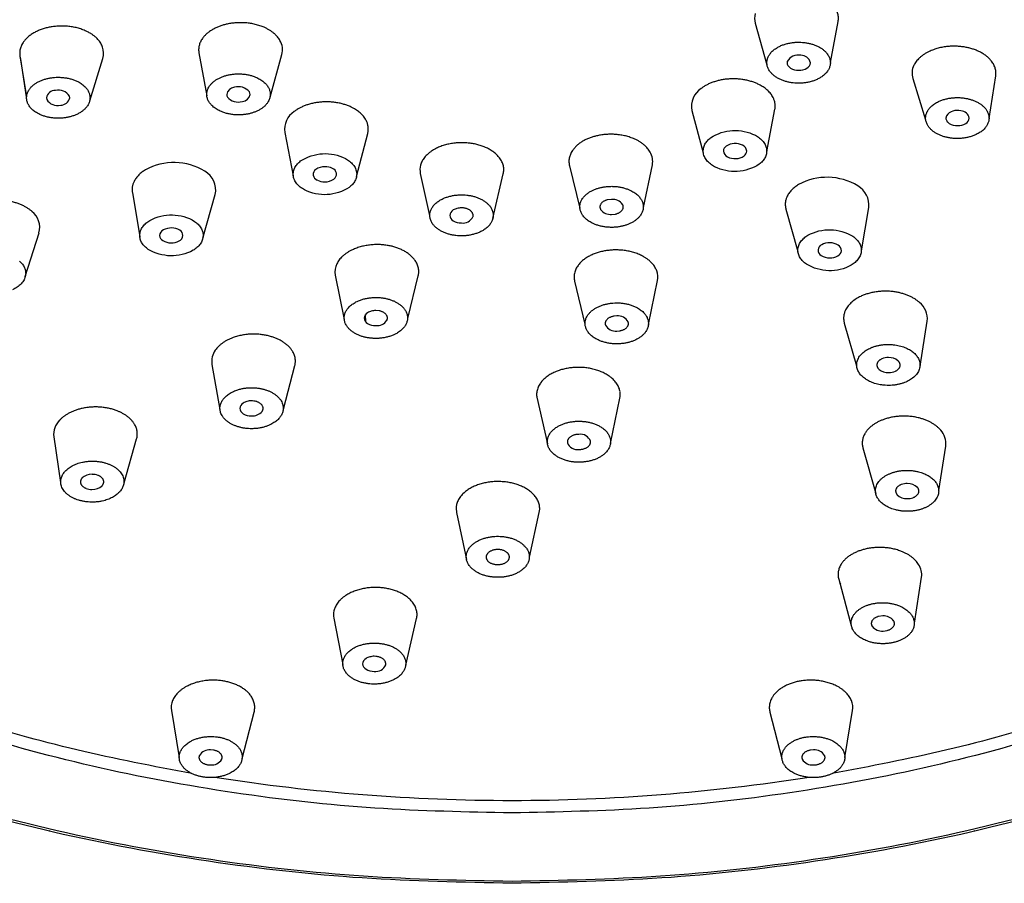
# Model space of a CAD drawing. Header units: millimetres. Extents: x -136 to 138, y -20 to 1247.
# Tile 5 of 8: x -58 to -24, y 919 to 949. Entities that reach past the tile are written whole.
import ezdxf

# ---------------------------------------------------------------- set-up
doc = ezdxf.new("R2010")
doc.units = ezdxf.units.MM
doc.header["$MEASUREMENT"] = 0
doc.layers.add('DETAIL', color=7, linetype='Continuous', true_color=0x000000)

# ---------------------------------------------------------------- blocks, each defined once
blk = doc.blocks.new('241500_f')
at = {"layer": 'DETAIL'}
for p, q in [((-32.241, 948.583), (-31.835, 947.143)), ((-29.633, 947.222), (-29.373, 948.641)), ((-57.672, 947.456), (-57.45, 946.041)), ((-57.642, 947.338), (-57.666, 947.421)), ((-51.482, 947.554), (-51.209, 946.072)), ((-49.022, 946.031), (-48.613, 947.498)), ((-57.45, 946.041), (-57.642, 947.338)), ((-55.26, 945.899), (-54.806, 947.365)), ((-31.133, 947.262), (-31.139, 947.216)), ((-24.15, 945.29), (-23.923, 946.759)), ((-26.789, 946.67), (-26.351, 945.245)), ((-55.95, 946.004), (-55.96, 946.063)), ((-56.758, 946.003), (-56.747, 945.945)), ((-34.429, 945.563), (-34.039, 944.102)), ((-31.838, 944.152), (-31.56, 945.609)), ((-25.63, 945.378), (-25.647, 945.302)), ((-48.514, 944.809), (-48.218, 943.301)), ((-46.033, 943.279), (-45.645, 944.772)), ((-36.107, 942.212), (-35.798, 943.682)), ((-43.824, 943.383), (-43.507, 941.932)), ((-41.316, 941.833), (-40.954, 943.373)), ((-38.666, 943.65), (-38.309, 942.183)), ((-53.785, 942.725), (-53.527, 941.198)), ((-51.346, 941.15), (-50.918, 942.659)), ((-37.208, 942.491), (-37.347, 942.476)), ((-42.332, 942.194), (-42.402, 942.198)), ((-37.208, 941.969), (-37.07, 941.985)), ((-31.179, 942.155), (-30.768, 940.684)), ((-28.57, 940.708), (-28.31, 942.213)), ((-57.487, 939.824), (-57.013, 941.34)), ((-46.764, 939.872), (-46.455, 938.334)), ((-44.257, 938.377), (-43.896, 939.848)), ((-38.489, 939.664), (-38.131, 938.171)), ((-35.933, 938.166), (-35.621, 939.682)), ((-45.246, 938.637), (-45.365, 938.648)), ((-45.709, 938.252), (-45.722, 938.507)), ((-37.028, 938.46), (-37.119, 938.453)), ((-26.541, 936.728), (-26.292, 938.283)), ((-37.027, 937.938), (-36.937, 937.945)), ((-29.159, 938.214), (-28.738, 936.731)), ((-51.032, 936.787), (-50.755, 935.228)), ((-48.559, 935.24), (-48.165, 936.742)), ((-39.795, 935.647), (-39.427, 934.038)), ((-37.246, 934.056), (-36.921, 935.619)), ((-56.502, 934.282), (-56.264, 932.703)), ((-54.072, 932.686), (-53.636, 934.21)), ((-38.337, 934.366), (-38.379, 934.364)), ((-38.336, 933.844), (-38.295, 933.846)), ((-28.516, 933.897), (-28.073, 932.324)), ((-25.887, 932.431), (-25.65, 933.964)), ((-42.587, 931.812), (-42.574, 931.666)), ((-39.709, 931.664), (-39.695, 931.779)), ((-42.574, 931.666), (-42.226, 930.035)), ((-40.046, 930.118), (-39.709, 931.664)), ((-41.138, 930.385), (-41.145, 930.385)), ((-41.152, 929.863), (-41.145, 929.863)), ((-26.735, 927.839), (-26.488, 929.423)), ((-29.354, 929.362), (-28.919, 927.763)), ((-29.312, 929.247), (-29.29, 929.203)), ((-46.815, 928.014), (-46.509, 926.409)), ((-27.825, 928.088), (-27.977, 928.069)), ((-44.328, 926.382), (-43.951, 927.997)), ((-27.821, 927.566), (-27.675, 927.585)), ((-45.362, 926.689), (-45.419, 926.692)), ((-52.432, 924.813), (-52.167, 923.194)), ((-49.986, 923.154), (-49.573, 924.765)), ((-31.734, 924.765), (-31.32, 923.154)), ((-29.139, 923.194), (-28.874, 924.813)), ((-50.975, 923.449), (-51.08, 923.458)), ((-30.227, 923.458), (-30.331, 923.449)), ((-51.184, 922.945), (-51.084, 922.936)), ((-30.222, 922.936), (-30.122, 922.945)), ((-56.664, 920.683), (-56.645, 920.644)), ((-24.66, 920.644), (-24.641, 920.683))]:
    blk.add_line(p, q, dxfattribs=at)
for centre, radius, start, end in [((-31.644, 948.752), 0.621, 164.8182, 195.7726), ((-55.403, 947.55), 0.625, 342.8204, 19.6561), ((-49.22, 947.666), 0.629, 344.5371, 30.4863), ((-30.76, 947.06), 0.424, 77.0811, 151.5877), ((-30.651, 947.147), 0.327, 12.0541, 92.516), ((-26.192, 946.854), 0.625, 154.1181, 197.0974), ((-56.447, 945.941), 0.317, 89.6078, 168.6265), ((-56.337, 945.827), 0.444, 32.0528, 104.0399), ((-50.229, 946.071), 0.296, 95.0527, 170.4597), ((-50.34, 946.122), 0.181, 180.6242, 210.0616), ((-50.113, 945.898), 0.489, 39.665, 106.8186), ((-50.005, 946.171), 0.297, 275.1197, 350.1514), ((-49.893, 946.119), 0.181, 0.2743, 30.0734), ((-33.719, 945.714), 0.726, 122.7046, 192.039), ((-56.371, 946.181), 0.444, 212.0528, 284.0399), ((-56.261, 946.068), 0.318, 269.6826, 348.3116), ((-50.12, 946.343), 0.489, 219.665, 286.8186), ((-47.782, 944.91), 0.739, 123.1028, 187.8901), ((-25.252, 945.098), 0.47, 74.403, 143.4542), ((-25.14, 945.247), 0.305, 10.2902, 87.348), ((-32.936, 943.87), 0.556, 62.3783, 124.069), ((-32.773, 944.143), 0.239, 4.5491, 66.8182), ((-36.453, 943.799), 0.665, 349.8256, 29.385), ((-33.127, 944.153), 0.215, 124.069, 177.4552), ((-33.103, 944.184), 0.24, 185.1708, 246.7262), ((-32.75, 944.174), 0.216, 304.138, 356.8167), ((-52.346, 941.714), 2.05, 58.7427, 118.737), ((-43.224, 943.514), 0.614, 164.623, 192.301), ((-32.94, 944.454), 0.555, 242.3093, 304.138), ((-51.643, 942.818), 0.742, 347.6805, 60.9404), ((-47.325, 943.356), 0.205, 122.8236, 252.5334), ((-47.14, 943.105), 0.516, 88.6919, 125.0158), ((-47.12, 943.069), 0.553, 62.8109, 90.8661), ((-46.928, 943.365), 0.205, 302.8236, 72.5334), ((-47.134, 943.651), 0.552, 242.7927, 270.5875), ((-47.114, 943.617), 0.518, 268.4126, 304.9866), ((-29.758, 941.205), 2.05, 58.6754, 118.6729), ((-29.072, 942.291), 0.766, 354.1669, 60.2475), ((-37.176, 942.057), 0.435, 37.0322, 94.1564), ((-57.682, 941.524), 0.693, 344.5901, 52.5395), ((-37.24, 942.404), 0.436, 217.0647, 274.3059), ((-42.358, 942.069), 0.396, 263.4038, 333.3538), ((-52.61, 941.227), 0.232, 116.2726, 176.2943), ((-52.439, 940.934), 0.57, 58.7425, 118.7368), ((-52.26, 941.229), 0.226, 3.4762, 58.7425), ((-52.616, 941.259), 0.226, 184.4235, 238.7425), ((-52.437, 941.554), 0.57, 238.7425, 298.7368), ((-52.267, 941.262), 0.233, 296.4179, 355.231), ((-29.673, 940.449), 0.542, 88.8486, 119.4502), ((-29.653, 940.464), 0.527, 57.3796, 90.9489), ((-29.864, 940.732), 0.203, 111.7478, 242.223), ((-29.464, 940.728), 0.203, 291.7478, 62.223), ((-46.158, 939.993), 0.618, 153.7603, 191.3363), ((-29.674, 940.998), 0.529, 237.4227, 271.4222), ((-29.654, 941.009), 0.54, 269.322, 299.4864), ((-36.239, 939.805), 0.63, 348.7985, 19.6549), ((-27.008, 938.364), 0.72, 353.5418, 51.8561), ((-45.329, 938.548), 0.423, 265.0676, 325.9831), ((-36.988, 938.056), 0.406, 29.7586, 95.6596), ((-37.068, 938.342), 0.406, 209.8007, 275.8172), ((-50.412, 936.897), 0.629, 143.0458, 190.0801), ((-27.644, 936.498), 0.525, 88.2538, 115.1544), ((-27.615, 936.522), 0.5, 51.6342, 91.5443), ((-27.644, 937.003), 0.502, 231.7028, 272.1058), ((-27.615, 937.024), 0.523, 268.8434, 295.1544), ((-37.522, 935.744), 0.613, 348.2006, 9.2363), ((-49.662, 934.931), 0.594, 74.2098, 90.3494), ((-49.639, 935.455), 0.452, 266.3332, 319.0579), ((-55.814, 934.363), 0.693, 134.536, 186.6803), ((-26.326, 934.05), 0.681, 352.8214, 42.8392), ((-38.287, 933.992), 0.378, 21.8679, 97.52), ((-38.386, 934.219), 0.378, 201.9003, 277.6211), ((-55.196, 932.506), 0.479, 87.9113, 132.723), ((-55.171, 932.409), 0.575, 69.3642, 90.6551), ((-55.182, 933.037), 0.574, 249.3397, 270.0316), ((-55.159, 932.945), 0.482, 267.2849, 312.6309), ((-26.991, 932.113), 0.554, 88.9479, 109.7112), ((-26.961, 932.196), 0.471, 45.4825, 92.3789), ((-27.002, 932.619), 0.474, 225.5758, 272.9688), ((-26.973, 932.698), 0.553, 269.5546, 289.7112), ((-27.139, 929.509), 0.657, 352.5043, 33.0219), ((-46.206, 928.13), 0.62, 167.7075, 190.8002), ((-27.798, 927.647), 0.441, 38.8502, 93.492), ((-27.852, 928.009), 0.444, 218.9607, 274.0464), ((-45.373, 926.552), 0.385, 262.956, 335.9048), ((-51.795, 924.917), 0.646, 157.3815, 189.2936), ((-29.515, 924.917), 0.649, 350.7952, 22.5297), ((-51.115, 923.048), 0.412, 85.0771, 148.3394), ((-30.192, 923.046), 0.414, 31.8367, 94.7468), ((-51.045, 923.348), 0.414, 264.6253, 328.2286), ((-30.259, 923.353), 0.419, 212.1741, 274.972)]:
    blk.add_arc(centre, radius, start, end, dxfattribs=at)
at = {"layer": 'DETAIL', "extrusion": (0, 0, -1)}
for centre, radius, start, end in [((32.935, 943.332), 1.543, 56.6624, 116.8904), ((47.115, 942.53), 1.543, 56.6351, 116.8662), ((32.949, 944.998), 1.543, 236.6624, 296.8904), ((47.132, 944.196), 1.543, 236.6351, 296.8662), ((52.434, 940.406), 1.55, 61.263, 121.2573), ((29.673, 939.893), 1.55, 61.3271, 121.3246), ((52.431, 942.089), 1.55, 241.263, 301.2573), ((29.664, 941.575), 1.55, 241.3271, 301.3246), ((40.685, 987.26), 65.561, 269.97217, 278.99387), ((40.685, 988.077), 66.378, 261.06179, 269.97217)]:
    blk.add_arc(centre, radius, start, end, dxfattribs=at)
at = {"layer": 'DETAIL'}
for points, weights in [([(-29.373, 948.641), (-29.212, 949.521), (-30.562, 949.675)], [0.977704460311, 0.718714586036, 1]), ([(-40.653, 918.843), (-87.953, 918.843), (-87.953, 949.415)], [1, 0.707106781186, 1]), ([(-87.603, 949.263), (-87.603, 918.917), (-40.653, 918.917)], [1, 0.707106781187, 1]), ([(-40.653, 921.276), (-83.953, 921.276), (-83.953, 949.263)], [1, 0.707106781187, 1]), ([(-51.722, 922.636), (-83.662, 928.126), (-83.653, 949.453)], [0.915192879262, 0.75872773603, 0.999432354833]), ([(6.647, 949.415), (6.647, 918.843), (-40.653, 918.843)], [1, 0.707106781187, 1]), ([(2.647, 949.263), (2.647, 921.276), (-40.653, 921.276)], [1, 0.707106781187, 1]), ([(-40.653, 918.917), (6.297, 918.917), (6.297, 949.263)], [1, 0.707106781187, 1]), ([(2.347, 949.453), (2.302, 928.126), (-29.584, 922.636)], [0.999432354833, 0.75872773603, 0.915192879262]), ([(-56.554, 948.461), (-57.801, 948.275), (-57.672, 947.456)], [1, 0.732905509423, 0.952947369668]), ([(-54.814, 947.76), (-55.14, 948.672), (-56.554, 948.461)], [1, 0.707106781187, 1]), ([(-50.537, 948.545), (-51.618, 948.291), (-51.482, 947.554)], [1, 0.752890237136, 0.922746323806]), ([(-48.678, 947.985), (-49.174, 948.866), (-50.537, 948.545)], [1, 0.707106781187, 1]), ([(-31.821, 947.34), (-31.63, 948.039), (-30.549, 947.916)], [1, 0.707106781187, 1]), ([(-30.549, 947.916), (-29.468, 947.792), (-29.659, 947.094)], [1, 0.707106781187, 1]), ([(-24.943, 947.748), (-26.322, 948.018), (-26.754, 947.127)], [1, 0.707106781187, 1]), ([(-23.923, 946.759), (-23.805, 947.525), (-24.943, 947.748)], [0.931897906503, 0.746439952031, 1]), ([(-30.93, 946.519), (-32.011, 946.642), (-31.821, 947.34)], [1, 0.707106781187, 1]), ([(-29.659, 947.094), (-29.849, 946.396), (-30.93, 946.519)], [1, 0.707106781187, 1]), ([(-51.144, 945.879), (-51.519, 946.545), (-50.488, 946.788)], [1, 0.707106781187, 1]), ([(-50.488, 946.788), (-49.456, 947.031), (-49.081, 946.364)], [1, 0.707106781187, 1]), ([(-57.415, 945.846), (-57.662, 946.536), (-56.593, 946.695)], [1, 0.707106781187, 1]), ([(-56.593, 946.695), (-55.524, 946.855), (-55.277, 946.165)], [1, 0.707106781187, 1]), ([(-32.068, 946.44), (-33.179, 947.043), (-34.111, 946.325)], [1, 0.707106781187, 1]), ([(-31.56, 945.609), (-31.467, 946.114), (-32.068, 946.44)], [0.862706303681, 0.816941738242, 1]), ([(-55.277, 946.165), (-55.031, 945.475), (-56.1, 945.315)], [1, 0.707106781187, 1]), ([(-49.081, 946.364), (-48.705, 945.698), (-49.737, 945.455)], [1, 0.707106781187, 1]), ([(-56.1, 945.315), (-57.169, 945.156), (-57.415, 945.846)], [1, 0.707106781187, 1]), ([(-49.737, 945.455), (-50.769, 945.213), (-51.144, 945.879)], [1, 0.707106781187, 1]), ([(-46.142, 945.645), (-47.253, 946.247), (-48.186, 945.529)], [1, 0.707106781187, 1]), ([(-26.3, 945.511), (-25.98, 946.188), (-24.931, 945.98)], [1, 0.707106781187, 1]), ([(-24.931, 945.98), (-23.881, 945.773), (-24.202, 945.096)], [1, 0.707106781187, 1]), ([(-45.645, 944.772), (-45.507, 945.3), (-46.142, 945.645)], [0.867427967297, 0.808476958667, 1]), ([(-25.571, 944.626), (-26.62, 944.834), (-26.3, 945.511)], [1, 0.707106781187, 1]), ([(-24.202, 945.096), (-24.522, 944.419), (-25.571, 944.626)], [1, 0.707106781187, 1]), ([(-35.874, 944.126), (-36.37, 945.007), (-37.732, 944.686)], [1, 0.707106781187, 1]), ([(-32.237, 944.708), (-31.396, 944.252), (-32.101, 943.709)], [1, 0.707106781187, 1]), ([(-42.136, 944.437), (-43.562, 944.6), (-43.816, 943.677)], [1, 0.707106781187, 1]), ([(-40.954, 943.373), (-40.742, 944.279), (-42.136, 944.437)], [0.990236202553, 0.712072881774, 1]), ([(-37.732, 944.686), (-38.854, 944.423), (-38.666, 943.65)], [1, 0.743718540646, 0.935929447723]), ([(-33.647, 943.622), (-34.488, 944.078), (-33.783, 944.621)], [1, 0.707106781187, 1]), ([(-47.829, 942.819), (-48.67, 943.275), (-47.964, 943.819)], [1, 0.707106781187, 1]), ([(-46.418, 943.906), (-45.577, 943.451), (-46.283, 942.907)], [1, 0.707106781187, 1]), ([(-53.332, 943.512), (-53.864, 943.191), (-53.785, 942.725)], [1, 0.828247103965, 0.857926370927]), ([(-30.741, 943.003), (-31.319, 942.656), (-31.179, 942.155)], [1, 0.816941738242, 0.862706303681]), ([(-43.481, 942.063), (-43.291, 942.762), (-42.21, 942.638)], [1, 0.707106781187, 1]), ([(-38.241, 941.991), (-38.617, 942.657), (-37.586, 942.9)], [1, 0.707106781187, 1]), ([(-37.586, 942.9), (-36.555, 943.142), (-36.179, 942.476)], [1, 0.707106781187, 1]), ([(-57.26, 942.075), (-58.11, 942.831), (-59.285, 942.28)], [1, 0.707106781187, 1]), ([(-42.21, 942.638), (-41.13, 942.515), (-41.321, 941.816)], [1, 0.707106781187, 1]), ([(-37.347, 942.476), (-37.726, 942.386), (-37.588, 942.141)], [1, 0.707106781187, 1]), ([(-37.07, 941.985), (-36.691, 942.074), (-36.829, 942.32)], [1, 0.707106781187, 1]), ([(-36.179, 942.476), (-35.804, 941.809), (-36.835, 941.566)], [1, 0.707106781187, 1]), ([(-42.592, 941.241), (-43.672, 941.364), (-43.481, 942.063)], [1, 0.707106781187, 1]), ([(-42.004, 941.891), (-41.934, 942.148), (-42.332, 942.194)], [1, 0.707106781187, 1]), ([(-36.835, 941.566), (-37.866, 941.324), (-38.241, 941.991)], [1, 0.707106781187, 1]), ([(-53.235, 940.764), (-53.982, 941.281), (-53.179, 941.765)], [1, 0.707106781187, 1]), ([(-51.63, 941.731), (-50.883, 941.213), (-51.685, 940.73)], [1, 0.707106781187, 1]), ([(-41.321, 941.816), (-41.511, 941.118), (-42.592, 941.241)], [1, 0.707106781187, 1]), ([(-30.47, 940.251), (-31.218, 940.769), (-30.417, 941.252)], [1, 0.707106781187, 1]), ([(-28.868, 941.216), (-28.119, 940.698), (-28.921, 940.215)], [1, 0.707106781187, 1]), ([(-44.902, 940.89), (-46.273, 941.156), (-46.712, 940.267)], [1, 0.707106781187, 1]), ([(-43.896, 939.848), (-43.699, 940.656), (-44.902, 940.89)], [0.948790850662, 0.735455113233, 1]), ([(-37.384, 940.72), (-38.696, 940.524), (-38.489, 939.664)], [1, 0.722225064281, 0.971324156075]), ([(-35.646, 940.017), (-35.972, 940.931), (-37.384, 940.72)], [1, 0.707106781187, 1]), ([(-57.682, 940.35), (-57.039, 939.779), (-57.927, 939.362)], [1, 0.707106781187, 1]), ([(-26.563, 938.93), (-27.417, 939.689), (-28.588, 939.139)], [1, 0.707106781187, 1]), ([(-46.409, 938.599), (-46.089, 939.277), (-45.041, 939.07)], [1, 0.707106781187, 1]), ([(-45.041, 939.07), (-43.994, 938.863), (-44.315, 938.185)], [1, 0.707106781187, 1]), ([(-37.277, 938.895), (-36.21, 939.054), (-35.963, 938.363)], [1, 0.707106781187, 1]), ([(-28.588, 939.139), (-29.324, 938.794), (-29.159, 938.214)], [1, 0.793525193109, 0.878158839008]), ([(-45.683, 937.714), (-46.73, 937.921), (-46.409, 938.599)], [1, 0.707106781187, 1]), ([(-44.979, 938.311), (-44.861, 938.561), (-45.246, 938.637)], [1, 0.707106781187, 1]), ([(-38.097, 938.045), (-38.344, 938.736), (-37.277, 938.895)], [1, 0.707106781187, 1]), ([(-37.119, 938.453), (-37.512, 938.395), (-37.421, 938.14)], [1, 0.707106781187, 1]), ([(-36.937, 937.945), (-36.545, 938.003), (-36.636, 938.258)], [1, 0.707106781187, 1]), ([(-35.963, 938.363), (-35.716, 937.672), (-36.783, 937.513)], [1, 0.707106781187, 1]), ([(-44.315, 938.185), (-44.635, 937.507), (-45.683, 937.714)], [1, 0.707106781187, 1]), ([(-36.783, 937.513), (-37.85, 937.354), (-38.097, 938.045)], [1, 0.707106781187, 1]), ([(-49.002, 937.753), (-50.324, 938.133), (-50.915, 937.276)], [1, 0.707106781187, 1]), ([(-48.165, 936.742), (-47.979, 937.458), (-49.002, 937.753)], [0.916943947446, 0.757203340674, 1]), ([(-28.521, 936.352), (-29.166, 936.925), (-28.281, 937.341)], [1, 0.707106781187, 1]), ([(-28.281, 937.341), (-27.396, 937.756), (-26.752, 937.182)], [1, 0.707106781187, 1]), ([(-27.867, 936.973), (-28.193, 936.82), (-27.955, 936.609)], [1, 0.707106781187, 1]), ([(-27.393, 936.55), (-27.067, 936.703), (-27.305, 936.914)], [1, 0.707106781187, 1]), ([(-26.752, 937.182), (-26.107, 936.609), (-26.991, 936.193)], [1, 0.707106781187, 1]), ([(-38.507, 936.678), (-39.947, 936.58), (-39.795, 935.647)], [1, 0.707106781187, 1]), ([(-36.916, 935.843), (-37.068, 936.776), (-38.507, 936.678)], [1, 0.707106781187, 1]), ([(-26.991, 936.193), (-27.876, 935.778), (-28.521, 936.352)], [1, 0.707106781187, 1]), ([(-50.66, 935.558), (-50.213, 936.206), (-49.214, 935.919)], [1, 0.707106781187, 1]), ([(-49.214, 935.919), (-48.215, 935.631), (-48.662, 934.983)], [1, 0.707106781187, 1]), ([(-50.107, 934.623), (-51.106, 934.91), (-50.66, 935.558)], [1, 0.707106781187, 1]), ([(-49.297, 935.159), (-49.133, 935.399), (-49.501, 935.503)], [1, 0.707106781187, 1]), ([(-54.312, 935.181), (-55.551, 935.662), (-56.3, 934.857)], [1, 0.707106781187, 1]), ([(-53.636, 934.21), (-53.456, 934.848), (-54.312, 935.181)], [0.892924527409, 0.777620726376, 1]), ([(-48.662, 934.983), (-49.108, 934.336), (-50.107, 934.623)], [1, 0.707106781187, 1]), ([(-39.426, 934.038), (-39.54, 934.743), (-38.453, 934.817)], [1, 0.707106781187, 1]), ([(-38.453, 934.817), (-37.365, 934.891), (-37.251, 934.186)], [1, 0.707106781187, 1]), ([(-27.796, 934.881), (-28.702, 934.557), (-28.516, 933.897)], [1, 0.771668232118, 0.899339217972]), ([(-25.826, 934.513), (-26.531, 935.334), (-27.796, 934.881)], [1, 0.707106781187, 1]), ([(-38.379, 934.364), (-38.779, 934.337), (-38.737, 934.078)], [1, 0.707106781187, 1]), ([(-37.251, 934.186), (-37.136, 933.48), (-38.224, 933.406)], [1, 0.707106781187, 1]), ([(-38.224, 933.406), (-39.311, 933.333), (-39.426, 934.038)], [1, 0.707106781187, 1]), ([(-38.295, 933.846), (-37.895, 933.873), (-37.937, 934.132)], [1, 0.707106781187, 1]), ([(-56.105, 933.095), (-55.54, 933.703), (-54.604, 933.34)], [1, 0.707106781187, 1]), ([(-54.604, 933.34), (-53.669, 932.976), (-54.234, 932.368)], [1, 0.707106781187, 1]), ([(-27.521, 933.034), (-26.566, 933.376), (-26.034, 932.756)], [1, 0.707106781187, 1]), ([(-55.735, 932.124), (-56.671, 932.487), (-56.105, 933.095)], [1, 0.707106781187, 1]), ([(-55.521, 932.858), (-55.73, 932.631), (-55.384, 932.501)], [1, 0.707106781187, 1]), ([(-54.832, 932.591), (-54.623, 932.818), (-54.969, 932.948)], [1, 0.707106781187, 1]), ([(-27.943, 932.072), (-28.475, 932.692), (-27.521, 933.034)], [1, 0.707106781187, 1]), ([(-41.116, 932.735), (-42.562, 932.751), (-42.587, 931.812)], [1, 0.707106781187, 1]), ([(-39.695, 931.779), (-39.67, 932.719), (-41.116, 932.735)], [1, 0.707106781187, 1]), ([(-27.178, 932.634), (-27.529, 932.509), (-27.333, 932.28)], [1, 0.707106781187, 1]), ([(-26.786, 932.178), (-26.435, 932.304), (-26.631, 932.532)], [1, 0.707106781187, 1]), ([(-26.034, 932.756), (-25.502, 932.135), (-26.456, 931.793)], [1, 0.707106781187, 1]), ([(-54.234, 932.368), (-54.799, 931.76), (-55.735, 932.124)], [1, 0.707106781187, 1]), ([(-26.456, 931.793), (-27.411, 931.451), (-27.943, 932.072)], [1, 0.707106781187, 1]), ([(-42.236, 930.145), (-42.217, 930.854), (-41.126, 930.842)], [1, 0.707106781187, 1]), ([(-41.126, 930.842), (-40.034, 930.829), (-40.054, 930.12)], [1, 0.707106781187, 1]), ([(-28.474, 930.39), (-29.557, 930.107), (-29.354, 929.362)], [1, 0.750025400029, 0.926740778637]), ([(-26.589, 929.867), (-27.134, 930.74), (-28.474, 930.39)], [1, 0.707106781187, 1]), ([(-41.164, 929.423), (-42.256, 929.435), (-42.236, 930.145)], [1, 0.707106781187, 1]), ([(-41.145, 930.385), (-41.54, 930.385), (-41.547, 930.128)], [1, 0.713318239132, 1]), ([(-41.547, 930.128), (-41.554, 929.865), (-41.152, 929.863)], [1, 0.707106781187, 1]), ([(-40.054, 930.12), (-40.073, 929.411), (-41.164, 929.423)], [1, 0.707106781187, 1]), ([(-41.145, 929.863), (-40.751, 929.863), (-40.744, 930.119)], [1, 0.71312024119, 1]), ([(-40.744, 930.119), (-40.737, 930.382), (-41.138, 930.385)], [1, 0.707106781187, 1]), ([(-45.178, 929.064), (-46.608, 929.194), (-46.812, 928.262)], [1, 0.707106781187, 1]), ([(-43.951, 927.997), (-43.747, 928.934), (-45.178, 929.064)], [1, 0.707106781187, 1]), ([(-28.842, 927.573), (-29.254, 928.231), (-28.244, 928.495)], [1, 0.707106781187, 1]), ([(-28.244, 928.495), (-27.233, 928.759), (-26.822, 928.1)], [1, 0.707106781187, 1]), ([(-27.977, 928.069), (-28.349, 927.972), (-28.197, 927.73)], [1, 0.707106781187, 1]), ([(-26.822, 928.1), (-26.41, 927.442), (-27.421, 927.178)], [1, 0.707106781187, 1]), ([(-27.675, 927.585), (-27.303, 927.682), (-27.455, 927.924)], [1, 0.707106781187, 1]), ([(-27.421, 927.178), (-28.431, 926.915), (-28.842, 927.573)], [1, 0.707106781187, 1]), ([(-46.495, 926.539), (-46.343, 927.242), (-45.263, 927.144)], [1, 0.707106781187, 1]), ([(-45.263, 927.144), (-44.184, 927.046), (-44.337, 926.343)], [1, 0.707106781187, 1]), ([(-45.022, 926.395), (-44.966, 926.653), (-45.362, 926.689)], [1, 0.707106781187, 1]), ([(-45.569, 925.738), (-46.648, 925.836), (-46.495, 926.539)], [1, 0.707106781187, 1]), ([(-44.337, 926.343), (-44.49, 925.64), (-45.569, 925.738)], [1, 0.707106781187, 1]), ([(-50.618, 925.836), (-52.012, 926.077), (-52.391, 925.166)], [1, 0.707106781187, 1]), ([(-49.573, 924.765), (-49.343, 925.615), (-50.618, 925.836)], [0.965676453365, 0.725412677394, 1]), ([(-30.688, 925.836), (-31.952, 925.618), (-31.734, 924.765)], [1, 0.725412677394, 0.965676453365]), ([(-28.915, 925.166), (-29.293, 926.076), (-30.688, 925.836)], [1, 0.707106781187, 1]), ([(-52.125, 923.391), (-51.841, 924.077), (-50.79, 923.896)], [1, 0.707106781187, 1]), ([(-30.516, 923.896), (-29.466, 924.077), (-29.181, 923.391)], [1, 0.707106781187, 1]), ([(-50.79, 923.896), (-49.739, 923.714), (-50.024, 923.027)], [1, 0.707106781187, 1]), ([(-31.282, 923.027), (-31.567, 923.714), (-30.516, 923.896)], [1, 0.707106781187, 1]), ([(-51.359, 922.522), (-52.41, 922.704), (-52.125, 923.391)], [1, 0.707106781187, 1]), ([(-51.466, 923.264), (-51.57, 923.012), (-51.184, 922.945)], [1, 0.707106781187, 1]), ([(-50.693, 923.13), (-50.589, 923.382), (-50.975, 923.449)], [1, 0.707106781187, 1]), ([(-30.331, 923.449), (-30.718, 923.382), (-30.613, 923.13)], [1, 0.707106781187, 1]), ([(-30.122, 922.945), (-29.736, 923.012), (-29.841, 923.264)], [1, 0.707106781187, 1]), ([(-29.181, 923.391), (-28.896, 922.704), (-29.947, 922.522)], [1, 0.707106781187, 1]), ([(-50.024, 923.027), (-50.308, 922.34), (-51.359, 922.522)], [1, 0.707106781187, 1]), ([(-29.947, 922.522), (-30.998, 922.34), (-31.282, 923.027)], [1, 0.707106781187, 1])]:
    blk.add_rational_spline(points, weights, degree=2, dxfattribs=at)
for points, knots in [([(-31.139, 947.216), (-31.139, 947.182), (-31.114, 947.107), (-30.979, 946.987), (-30.737, 946.935), (-30.46, 946.991), (-30.332, 947.135), (-30.331, 947.215)], [2.584384, 2.584384, 2.584384, 2.584384, 2.690202, 2.812136, 3.110438, 3.410016, 3.63935, 3.63935, 3.63935, 3.63935]), ([(-25.647, 945.302), (-25.647, 945.266), (-25.622, 945.192), (-25.485, 945.072), (-25.244, 945.021), (-24.966, 945.078), (-24.84, 945.222), (-24.84, 945.301)], [2.614369, 2.614369, 2.614369, 2.614369, 2.719812, 2.842535, 3.141601, 3.440573, 3.668624, 3.668624, 3.668624, 3.668624]), ([(-42.402, 942.198), (-42.453, 942.2), (-42.554, 942.18), (-42.716, 942.128), (-42.859, 941.936), (-42.684, 941.705), (-42.504, 941.68), (-42.404, 941.675)], [4.927078, 4.927078, 4.927078, 4.927078, 5.083156, 5.225727, 5.454002, 5.681734, 5.980762, 5.980762, 5.980762, 5.980762]), ([(-45.365, 938.648), (-45.417, 938.65), (-45.517, 938.63), (-45.68, 938.578), (-45.821, 938.384), (-45.644, 938.155), (-45.465, 938.131), (-45.366, 938.126)], [2.654454, 2.654454, 2.654454, 2.654454, 2.809834, 2.952952, 3.181186, 3.409158, 3.707442, 3.707442, 3.707442, 3.707442]), ([(-49.666, 935.525), (-49.718, 935.527), (-49.818, 935.508), (-49.98, 935.454), (-50.121, 935.262), (-49.945, 935.033), (-49.766, 935.008), (-49.668, 935.004)], [1.216589, 1.216589, 1.216589, 1.216589, 1.372351, 1.514564, 1.74201, 1.968803, 2.266241, 2.266241, 2.266241, 2.266241]), ([(-45.419, 926.692), (-45.47, 926.694), (-45.57, 926.674), (-45.732, 926.621), (-45.872, 926.428), (-45.697, 926.199), (-45.519, 926.174), (-45.421, 926.17)], [2.3098, 2.3098, 2.3098, 2.3098, 2.464284, 2.606765, 2.834708, 3.062076, 3.358573, 3.358573, 3.358573, 3.358573])]:
    blk.add_open_spline(points, degree=3, knots=knots, dxfattribs=at)

msp = doc.modelspace()

# ---------------------------------------------------------------- block references
msp.add_blockref('241500_f', (0, 0))

doc.saveas('drawing.dxf')
